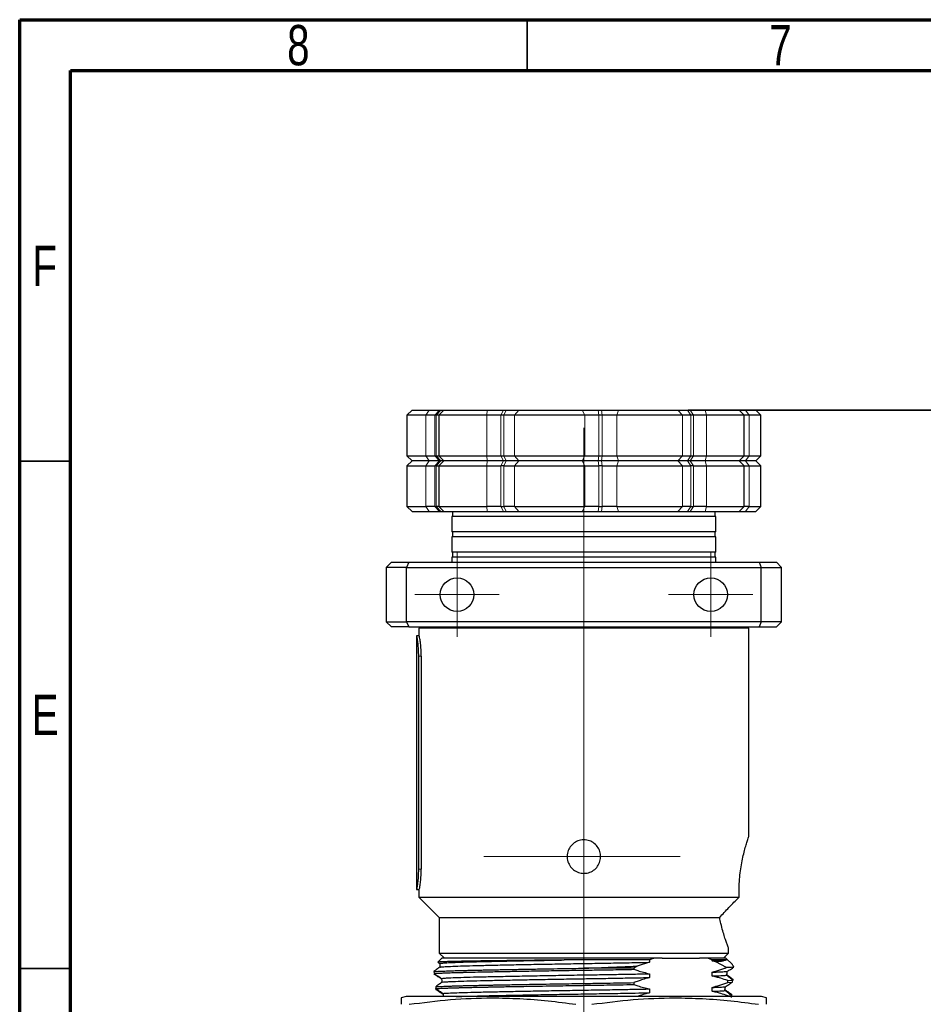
# Paper-space layout 'EXPLODED VIEW' of a CAD drawing. Header units: millimetres. Extents: x 15 to 415, y 5 to 292.
# Tile 10 of 26: x 15 to 104, y 195 to 292. Entities that reach past the tile are written whole.
import ezdxf

# ---------------------------------------------------------------- set-up
doc = ezdxf.new("R2010")
doc.units = ezdxf.units.MM
doc.linetypes.add('PHANTOM', pattern=[12.7, 6.35, -1.27, 1.27, -1.27, 1.27, -1.27])
doc.layers.add('THICCC', color=7, linetype='Continuous', lineweight=35)
doc.styles.add('SLDTEXTSTYLE0', font='TXT', dxfattribs={"width": 0.75})
doc.dimstyles.new('SLDDIMSTYLE5', dxfattribs={"dimtxt": 2.645833, "dimasz": 3.302, "dimexe": 0, "dimexo": 0.0625, "dimgap": 0.661458, "dimtad": 0, "dimtih": 1, "dimtoh": 1, "dimdec": 1, "dimrnd": 1e-09, "dimzin": 12, "dimdsep": 46, "dimtxsty": 'SLDTEXTSTYLE0', "dimsah": 1, "dimcen": 0.09, "dimadec": 0, "dimazin": 3, "dimtfac": 1, "dimtdec": 1, "dimtofl": 0, "dimtmove": 0, "dimatfit": 3, "dimfxl": 1, "dimfrac": 2, "dimtolj": 1, "dimtzin": 12, "dimarcsym": 0})

# ---------------------------------------------------------------- blocks, each defined once
blk = doc.blocks.new('_D_30')
at = {"layer": 'THICCC'}
for p, q in [((80.86, 253.53), (148.483, 253.53)), ((147.483, 253.53), (147.483, 197.077)), ((147.483, 144.88), (147.483, 188.67)), ((76.867, 144.88), (148.483, 144.88))]:
    blk.add_line(p, q, dxfattribs=at)
for points in [[(147.483, 253.53), (146.975, 250.228), (147.991, 250.228)], [(147.483, 144.88), (147.991, 148.182), (146.975, 148.182)]]:
    blk.add_solid(points, dxfattribs=at)
at = {"layer": 'THICCC', "attachment_point": 1, "style": 'SLDTEXTSTYLE0'}
for s, insert, char_height in [('108.6', (118.175, 196.284), 2.6458), ('MAXIMUM - BEST BRIGHTNESS', (127.962, 196.284), 2.64583), ('104.9 MINIMUM - BEST HOMOGENEITY', (116.012, 192.08), 2.64583)]:
    blk.add_mtext(s, dxfattribs=dict(at, insert=insert, char_height=char_height))
blk = doc.blocks.new('SW_CENTERMARKSYMBOL_18')
at = {"color": 0, "linetype": 'Continuous', "lineweight": 18}
for p, q in [((0, 2.5), (0, 4.15)), ((0, 0), (0, 2.5)), ((-2.5, 0), (-4.15, 0)), ((0, 0), (-2.5, 0)), ((0, 0), (0, -2.5)), ((0, 0), (2.5, 0)), ((2.5, 0), (4.15, 0)), ((0, -2.5), (0, -4.15))]:
    blk.add_line(p, q, dxfattribs=at)
blk = doc.blocks.new('SW_CENTERMARKSYMBOL_19')
at = {"color": 0, "linetype": 'Continuous', "lineweight": 18}
for p, q in [((0, 2.5), (0, 4.15)), ((0, 0), (0, 2.5)), ((-2.5, 0), (-4.15, 0)), ((0, 0), (-2.5, 0)), ((0, 0), (0, -2.5)), ((0, 0), (2.5, 0)), ((2.5, 0), (4.15, 0)), ((0, -2.5), (0, -4.15))]:
    blk.add_line(p, q, dxfattribs=at)
blk = doc.blocks.new('SW_CENTERMARKSYMBOL_20')
at = {"color": 0, "linetype": 'Continuous', "lineweight": 18}
for p, q in [((0, 2.5), (0, 42.262)), ((0, 0), (0, 2.5)), ((-2.5, 0), (-9.876, 0)), ((0, 0), (-2.5, 0)), ((0, 0), (0, -2.5)), ((0, 0), (2.5, 0)), ((2.5, 0), (9.472, 0)), ((0, -2.5), (0, -69.738))]:
    blk.add_line(p, q, dxfattribs=at)

psp = doc.layouts.new('EXPLODED VIEW')

# ---------------------------------------------------------------- linework, layer by layer
at = {"color": 7, "linetype": 'Continuous', "lineweight": 70}
for p, q in [((15, 5), (15, 292)), ((15, 292), (415, 292)), ((20, 10), (20, 287)), ((20, 287), (410, 287))]:
    psp.add_line(p, q, dxfattribs=at)
at = {"color": 7, "linetype": 'Continuous', "lineweight": 35}
for p, q in [((65, 287), (65, 292)), ((20, 248.5), (15, 248.5)), ((20, 198.5), (15, 198.5))]:
    psp.add_line(p, q, dxfattribs=at)
at = {"color": 7, "linetype": 'Continuous', "lineweight": 25}
for p, q in [((53.665, 253.53), (53.165, 253.03)), ((53.665, 253.53), (55.341, 253.53)), ((55.341, 253.53), (56.36, 253.53)), ((56.79, 253.53), (56.29, 253.03)), ((56.36, 253.53), (56.49, 253.53)), ((56.49, 253.53), (56.79, 253.53)), ((56.79, 253.53), (57.938, 253.53)), ((57.938, 253.53), (61.064, 253.53)), ((61.064, 253.53), (62.678, 253.53)), ((62.678, 253.53), (62.956, 253.53)), ((62.956, 253.53), (64.179, 253.53)), ((64.179, 253.53), (70.43, 253.53)), ((70.43, 253.53), (72.021, 253.53)), ((72.021, 253.53), (72.341, 253.53)), ((72.341, 253.53), (74.012, 253.53)), ((74.012, 253.53), (79.86, 253.53)), ((79.86, 253.53), (80.822, 253.53)), ((80.822, 253.53), (81.062, 253.53)), ((81.062, 253.53), (82.543, 253.53)), ((82.543, 253.53), (85.909, 253.53)), ((86.409, 253.03), (85.909, 253.53)), ((85.909, 253.53), (86.511, 253.53)), ((86.511, 253.53), (87.535, 253.53)), ((88.035, 253.03), (87.535, 253.53)), ((53.165, 253.03), (53.165, 249.03)), ((55.027, 253.03), (53.165, 253.03)), ((55.901, 253.03), (55.027, 253.03)), ((56.035, 253.03), (55.901, 253.03)), ((56.29, 253.03), (56.035, 253.03)), ((56.29, 253.03), (56.29, 249.03)), ((61.039, 253.03), (56.29, 253.03)), ((62.422, 253.03), (61.039, 253.03)), ((62.709, 253.03), (62.422, 253.03)), ((63.757, 253.03), (62.709, 253.03)), ((70.703, 253.03), (63.757, 253.03)), ((72.067, 253.03), (70.703, 253.03)), ((72.397, 253.03), (72.067, 253.03)), ((73.83, 253.03), (72.397, 253.03)), ((80.327, 253.03), (73.83, 253.03)), ((81.152, 253.03), (80.327, 253.03)), ((81.399, 253.03), (81.152, 253.03)), ((82.669, 253.03), (81.399, 253.03)), ((86.409, 253.03), (82.669, 253.03)), ((86.409, 249.03), (86.409, 253.03)), ((86.897, 253.03), (86.409, 253.03)), ((88.035, 253.03), (86.897, 253.03)), ((88.035, 249.03), (88.035, 253.03)), ((53.165, 249.03), (53.665, 248.53)), ((53.165, 249.03), (55.027, 249.03)), ((53.665, 248.53), (53.165, 248.03)), ((55.341, 248.53), (53.665, 248.53)), ((55.027, 249.03), (55.901, 249.03)), ((56.36, 248.53), (55.341, 248.53)), ((55.901, 249.03), (56.035, 249.03)), ((56.035, 249.03), (56.29, 249.03)), ((56.29, 249.03), (56.79, 248.53)), ((56.29, 249.03), (61.039, 249.03)), ((56.79, 248.53), (56.29, 248.03)), ((56.49, 248.53), (56.36, 248.53)), ((56.79, 248.53), (56.49, 248.53)), ((61.064, 248.53), (56.79, 248.53)), ((61.039, 249.03), (62.422, 249.03)), ((62.678, 248.53), (61.064, 248.53)), ((62.422, 249.03), (62.709, 249.03)), ((62.956, 248.53), (62.678, 248.53)), ((62.709, 249.03), (63.757, 249.03)), ((64.179, 248.53), (62.956, 248.53)), ((63.757, 249.03), (70.703, 249.03)), ((70.43, 248.53), (64.179, 248.53)), ((72.021, 248.53), (70.43, 248.53)), ((70.703, 249.03), (72.067, 249.03)), ((72.341, 248.53), (72.021, 248.53)), ((72.067, 249.03), (72.397, 249.03)), ((74.012, 248.53), (72.341, 248.53)), ((72.397, 249.03), (73.83, 249.03)), ((73.83, 249.03), (80.327, 249.03)), ((79.86, 248.53), (74.012, 248.53)), ((80.822, 248.53), (79.86, 248.53)), ((80.327, 249.03), (81.152, 249.03)), ((81.062, 248.53), (80.822, 248.53)), ((82.543, 248.53), (81.062, 248.53)), ((81.152, 249.03), (81.399, 249.03)), ((81.399, 249.03), (82.669, 249.03)), ((85.909, 248.53), (82.543, 248.53)), ((82.669, 249.03), (86.409, 249.03)), ((85.909, 248.53), (86.409, 249.03)), ((86.409, 248.03), (85.909, 248.53)), ((86.511, 248.53), (85.909, 248.53)), ((86.409, 249.03), (86.897, 249.03)), ((87.535, 248.53), (86.511, 248.53)), ((86.897, 249.03), (88.035, 249.03)), ((87.535, 248.53), (88.035, 249.03)), ((88.035, 248.03), (87.535, 248.53)), ((53.165, 248.03), (53.165, 244.03)), ((53.165, 248.03), (55.027, 248.03)), ((55.027, 248.03), (55.901, 248.03)), ((56.035, 248.03), (55.901, 248.03)), ((56.035, 248.03), (56.29, 248.03)), ((56.29, 248.03), (56.29, 244.03)), ((56.29, 248.03), (61.039, 248.03)), ((61.039, 248.03), (62.422, 248.03)), ((62.709, 248.03), (62.422, 248.03)), ((62.709, 248.03), (63.757, 248.03)), ((63.757, 248.03), (70.703, 248.03)), ((70.703, 248.03), (72.067, 248.03)), ((72.397, 248.03), (72.067, 248.03)), ((72.397, 248.03), (73.83, 248.03)), ((73.83, 248.03), (80.327, 248.03)), ((80.327, 248.03), (81.152, 248.03)), ((81.399, 248.03), (81.152, 248.03)), ((81.399, 248.03), (82.669, 248.03)), ((82.669, 248.03), (86.409, 248.03)), ((86.409, 244.03), (86.409, 248.03)), ((86.409, 248.03), (86.897, 248.03)), ((86.897, 248.03), (88.035, 248.03)), ((88.035, 244.03), (88.035, 248.03)), ((53.165, 244.03), (53.665, 243.53)), ((53.165, 244.03), (55.027, 244.03)), ((55.901, 244.03), (55.027, 244.03)), ((55.901, 244.03), (56.035, 244.03)), ((56.29, 244.03), (56.035, 244.03)), ((56.29, 244.03), (56.79, 243.53)), ((56.29, 244.03), (61.039, 244.03)), ((62.422, 244.03), (61.039, 244.03)), ((62.422, 244.03), (62.709, 244.03)), ((63.757, 244.03), (62.709, 244.03)), ((63.757, 244.03), (70.703, 244.03)), ((72.067, 244.03), (70.703, 244.03)), ((72.067, 244.03), (72.397, 244.03)), ((73.83, 244.03), (72.397, 244.03)), ((73.83, 244.03), (80.327, 244.03)), ((81.152, 244.03), (80.327, 244.03)), ((81.152, 244.03), (81.399, 244.03)), ((82.669, 244.03), (81.399, 244.03)), ((82.669, 244.03), (86.409, 244.03)), ((85.909, 243.53), (86.409, 244.03)), ((86.897, 244.03), (86.409, 244.03)), ((86.897, 244.03), (88.035, 244.03)), ((87.535, 243.53), (88.035, 244.03)), ((53.665, 243.53), (55.341, 243.53)), ((55.341, 243.53), (56.36, 243.53)), ((56.36, 243.53), (56.49, 243.53)), ((56.49, 243.53), (56.79, 243.53)), ((56.79, 243.53), (61.064, 243.53)), ((57.6, 243.03), (57.6, 241.53)), ((60.917, 243.03), (57.6, 243.03)), ((57.65, 243.53), (57.65, 243.03)), ((83.6, 243.03), (60.917, 243.03)), ((61.064, 243.53), (62.678, 243.53)), ((62.678, 243.53), (62.956, 243.53)), ((62.956, 243.53), (64.179, 243.53)), ((64.179, 243.53), (70.43, 243.53)), ((70.43, 243.53), (72.021, 243.53)), ((72.021, 243.53), (72.341, 243.53)), ((72.341, 243.53), (74.012, 243.53)), ((74.012, 243.53), (79.86, 243.53)), ((79.86, 243.53), (80.822, 243.53)), ((80.822, 243.53), (81.062, 243.53)), ((81.062, 243.53), (82.543, 243.53)), ((82.543, 243.53), (85.909, 243.53)), ((83.55, 243.03), (83.55, 243.53)), ((83.6, 241.53), (83.6, 243.03)), ((85.909, 243.53), (86.511, 243.53)), ((86.511, 243.53), (87.535, 243.53)), ((60.917, 241.53), (57.6, 241.53)), ((57.6, 241.03), (57.6, 239.53)), ((60.917, 241.03), (57.6, 241.03)), ((57.65, 241.53), (57.65, 241.03)), ((83.6, 241.53), (60.917, 241.53)), ((83.6, 241.03), (60.917, 241.03)), ((83.55, 241.03), (83.55, 241.53)), ((83.6, 239.53), (83.6, 241.03)), ((60.917, 239.53), (57.6, 239.53)), ((57.6, 239.03), (57.6, 238.53)), ((60.917, 239.03), (57.6, 239.03)), ((57.65, 239.53), (57.65, 239.03)), ((83.6, 239.53), (60.917, 239.53)), ((83.6, 239.03), (60.917, 239.03)), ((83.55, 239.03), (83.55, 239.53)), ((83.6, 238.53), (83.6, 239.03)), ((51.126, 238.03), (51.626, 238.53)), ((51.126, 238.03), (51.126, 232.655)), ((53.126, 238.03), (51.126, 238.03)), ((51.626, 238.53), (53.333, 238.53)), ((53.333, 238.53), (53.126, 238.03)), ((53.126, 232.655), (53.126, 238.03)), ((53.126, 238.03), (88.074, 238.03)), ((53.333, 238.53), (87.867, 238.53)), ((87.867, 238.53), (88.074, 238.03)), ((87.867, 238.53), (89.574, 238.53)), ((88.074, 232.655), (88.074, 238.03)), ((88.074, 238.03), (90.074, 238.03)), ((89.574, 238.53), (90.074, 238.03)), ((90.074, 232.655), (90.074, 238.03)), ((51.126, 232.655), (53.126, 232.655)), ((51.626, 232.155), (51.126, 232.655)), ((53.333, 232.155), (51.626, 232.155)), ((53.126, 232.655), (53.333, 232.155)), ((88.074, 232.655), (53.126, 232.655)), ((53.333, 232.155), (87.867, 232.155)), ((54.35, 232.03), (54.35, 231.28)), ((86.85, 232.03), (54.35, 232.03)), ((55.85, 232.155), (55.85, 232.03)), ((85.35, 232.03), (85.35, 232.155)), ((86.85, 211.53), (86.85, 232.03)), ((88.074, 232.655), (87.867, 232.155)), ((87.867, 232.155), (89.574, 232.155)), ((90.074, 232.655), (88.074, 232.655)), ((90.074, 232.655), (89.574, 232.155)), ((54.1, 231.28), (54.1, 206.28)), ((54.115, 231.28), (54.1, 231.28)), ((54.363, 231.28), (54.115, 231.28)), ((54.322, 208.28), (54.322, 229.28)), ((54.568, 229.28), (54.568, 208.28)), ((54.1, 206.28), (54.115, 206.28)), ((54.115, 206.28), (54.363, 206.28)), ((54.35, 206.28), (54.35, 205.53)), ((54.35, 205.53), (56.35, 203.53)), ((54.35, 205.53), (85.899, 205.53)), ((56.35, 203.53), (56.35, 200.03)), ((56.35, 203.53), (83.981, 203.53)), ((56.35, 200.03), (56.85, 199.53)), ((56.35, 200.03), (84.85, 200.03)), ((84.35, 199.53), (84.85, 200.03)), ((84.85, 200.03), (84.85, 200.53)), ((56.6, 199.53), (56.194, 199.124)), ((56.415, 198.994), (56.415, 198.619)), ((77.524, 199.53), (56.6, 199.53)), ((77.059, 199.112), (75.866, 198.735)), ((77.059, 199.342), (77.059, 199.112)), ((78.3, 199.53), (77.524, 199.53)), ((78.3, 199.53), (81.991, 199.53)), ((82.768, 199.53), (81.991, 199.53)), ((83.232, 199.342), (82.768, 199.53)), ((84.6, 199.53), (82.768, 199.53)), ((83.232, 199.26), (83.232, 199.342)), ((83.608, 199.169), (83.232, 199.26)), ((84.659, 198.597), (83.608, 199.169)), ((85.236, 198.894), (84.6, 199.53)), ((55.811, 198.194), (55.842, 198.009)), ((56.412, 198.625), (56.295, 198.557)), ((75.523, 198.53), (70.6, 198.53)), ((75.866, 198.735), (75.523, 198.53)), ((75.523, 198.53), (75.523, 198.422)), ((77.059, 197.987), (77.059, 197.612)), ((83.232, 197.76), (83.232, 198.135)), ((56.62, 197.163), (56.615, 197.208)), ((75.523, 197.109), (75.523, 196.922)), ((84.769, 197.325), (85.265, 197.355)), ((84.769, 197.138), (84.769, 197.325)), ((84.769, 197.138), (85.243, 197.166)), ((85.243, 197.166), (85.265, 197.355)), ((85.278, 197.453), (85.266, 197.361)), ((56.004, 196.709), (56.02, 196.523)), ((56.029, 196.411), (56.019, 196.535)), ((77.059, 196.487), (77.059, 196.112)), ((83.232, 196.26), (83.232, 196.635)), ((84.529, 196.704), (84.522, 196.641)), ((53.1, 195.738), (52.6, 195.604)), ((88.1, 195.738), (53.1, 195.738)), ((56.739, 195.738), (56.736, 195.795)), ((84.769, 195.825), (85.137, 195.846)), ((84.769, 195.738), (84.769, 195.825)), ((85.13, 195.658), (85.137, 195.846)), ((85.142, 195.963), (85.137, 195.852)), ((88.6, 195.604), (88.1, 195.738))]:
    psp.add_line(p, q, dxfattribs=at)
at = {"color": 8, "linetype": 'PHANTOM', "lineweight": 18}
for p, q in [((55.341, 253.53), (55.027, 253.03)), ((56.36, 253.53), (55.901, 253.03)), ((56.49, 253.53), (56.035, 253.03)), ((61.064, 253.53), (61.039, 253.03)), ((62.678, 253.53), (62.422, 253.03)), ((62.956, 253.53), (62.709, 253.03)), ((64.179, 253.53), (63.757, 253.03)), ((70.43, 253.53), (70.703, 253.03)), ((72.021, 253.53), (72.067, 253.03)), ((72.341, 253.53), (72.397, 253.03)), ((74.012, 253.53), (73.83, 253.03)), ((79.86, 253.53), (80.327, 253.03)), ((80.822, 253.53), (81.152, 253.03)), ((81.062, 253.53), (81.399, 253.03)), ((82.543, 253.53), (82.669, 253.03)), ((86.897, 253.03), (86.511, 253.53)), ((55.027, 249.03), (55.027, 253.03)), ((55.901, 253.03), (55.901, 249.03)), ((56.035, 249.03), (56.035, 253.03)), ((61.039, 249.03), (61.039, 253.03)), ((62.422, 253.03), (62.422, 249.03)), ((62.709, 249.03), (62.709, 253.03)), ((63.757, 253.03), (63.757, 249.03)), ((70.703, 249.03), (70.703, 253.03)), ((72.067, 253.03), (72.067, 249.03)), ((72.397, 249.03), (72.397, 253.03)), ((73.83, 253.03), (73.83, 249.03)), ((80.327, 249.03), (80.327, 253.03)), ((81.152, 253.03), (81.152, 249.03)), ((81.399, 249.03), (81.399, 253.03)), ((82.669, 253.03), (82.669, 249.03)), ((86.897, 253.03), (86.897, 249.03)), ((55.027, 249.03), (55.341, 248.53)), ((55.027, 248.03), (55.341, 248.53)), ((55.901, 249.03), (56.36, 248.53)), ((56.36, 248.53), (55.901, 248.03)), ((56.035, 249.03), (56.49, 248.53)), ((56.035, 248.03), (56.49, 248.53)), ((61.039, 249.03), (61.064, 248.53)), ((61.039, 248.03), (61.064, 248.53)), ((62.422, 249.03), (62.678, 248.53)), ((62.678, 248.53), (62.422, 248.03)), ((62.709, 249.03), (62.956, 248.53)), ((62.709, 248.03), (62.956, 248.53)), ((63.757, 249.03), (64.179, 248.53)), ((64.179, 248.53), (63.757, 248.03)), ((70.703, 249.03), (70.43, 248.53)), ((70.703, 248.03), (70.43, 248.53)), ((72.067, 249.03), (72.021, 248.53)), ((72.021, 248.53), (72.067, 248.03)), ((72.397, 249.03), (72.341, 248.53)), ((72.397, 248.03), (72.341, 248.53)), ((73.83, 249.03), (74.012, 248.53)), ((74.012, 248.53), (73.83, 248.03)), ((80.327, 249.03), (79.86, 248.53)), ((80.327, 248.03), (79.86, 248.53)), ((81.152, 249.03), (80.822, 248.53)), ((80.822, 248.53), (81.152, 248.03)), ((81.399, 249.03), (81.062, 248.53)), ((81.399, 248.03), (81.062, 248.53)), ((82.669, 249.03), (82.543, 248.53)), ((82.543, 248.53), (82.669, 248.03)), ((86.511, 248.53), (86.897, 249.03)), ((86.511, 248.53), (86.897, 248.03)), ((55.027, 244.03), (55.027, 248.03)), ((55.901, 248.03), (55.901, 244.03)), ((56.035, 244.03), (56.035, 248.03)), ((61.039, 244.03), (61.039, 248.03)), ((62.422, 248.03), (62.422, 244.03)), ((62.709, 244.03), (62.709, 248.03)), ((63.757, 248.03), (63.757, 244.03)), ((70.703, 244.03), (70.703, 248.03)), ((72.067, 248.03), (72.067, 244.03)), ((72.397, 244.03), (72.397, 248.03)), ((73.83, 248.03), (73.83, 244.03)), ((80.327, 244.03), (80.327, 248.03)), ((81.152, 248.03), (81.152, 244.03)), ((81.399, 244.03), (81.399, 248.03)), ((82.669, 248.03), (82.669, 244.03)), ((86.897, 248.03), (86.897, 244.03)), ((55.341, 243.53), (55.027, 244.03)), ((55.901, 244.03), (56.36, 243.53)), ((56.49, 243.53), (56.035, 244.03)), ((61.064, 243.53), (61.039, 244.03)), ((62.422, 244.03), (62.678, 243.53)), ((62.956, 243.53), (62.709, 244.03)), ((63.757, 244.03), (64.179, 243.53)), ((70.43, 243.53), (70.703, 244.03)), ((72.067, 244.03), (72.021, 243.53)), ((72.341, 243.53), (72.397, 244.03)), ((73.83, 244.03), (74.012, 243.53)), ((79.86, 243.53), (80.327, 244.03)), ((81.152, 244.03), (80.822, 243.53)), ((81.062, 243.53), (81.399, 244.03)), ((82.669, 244.03), (82.543, 243.53)), ((86.897, 244.03), (86.511, 243.53)), ((54.322, 229.28), (54.568, 229.28)), ((54.568, 208.28), (54.322, 208.28))]:
    psp.add_line(p, q, dxfattribs=at)
at = {"color": 7, "linetype": 'Continuous', "lineweight": 25}
for centre in [(58.1, 235.342), (83.1, 235.342)]:
    psp.add_circle(centre, 1.65, dxfattribs=at)
for points, knots in [([(54.322, 229.28), (54.318, 229.505), (54.311, 229.954), (54.258, 230.553), (54.194, 231.005), (54.141, 231.245), (54.122, 231.27), (54.115, 231.28)], [0, 0, 0, 0, 0.21435, 0.428703, 0.642915, 0.85658, 1, 1, 1, 1]), ([(54.568, 229.28), (54.565, 229.505), (54.557, 229.954), (54.504, 230.553), (54.441, 231.005), (54.389, 231.245), (54.371, 231.27), (54.363, 231.28)], [0, 0, 0, 0, 0.214339, 0.4286816, 0.6428788, 0.8565124, 1, 1, 1, 1]), ([(85.899, 205.53), (85.894, 205.821), (85.885, 206.414), (85.935, 207.29), (86.028, 208.137), (86.157, 208.926), (86.309, 209.651), (86.469, 210.288), (86.622, 210.823), (86.747, 211.22), (86.833, 211.48), (86.844, 211.513), (86.85, 211.53)], [0, 0, 0, 0, 0.095062, 0.192963, 0.288008, 0.385661, 0.483646, 0.584244, 0.686266, 0.791353, 0.893943, 1, 1, 1, 1]), ([(70.6, 211.18), (70.785, 211.162), (71.155, 211.125), (71.648, 210.842), (72.024, 210.425), (72.24, 209.903), (72.271, 209.34), (72.114, 208.799), (71.788, 208.34), (71.329, 208.014), (70.906, 207.893), (70.477, 207.87), (70.045, 207.943), (69.552, 208.215), (69.176, 208.635), (68.96, 209.156), (68.929, 209.72), (69.086, 210.26), (69.411, 210.719), (69.871, 211.044), (70.294, 211.169), (70.539, 211.178), (70.6, 211.18)], [0, 0, 0, 0, 0.053498, 0.106989, 0.160652, 0.214431, 0.268022, 0.321415, 0.374907, 0.428643, 0.482385, 0.5, 0.553498, 0.606989, 0.660652, 0.714431, 0.768022, 0.821415, 0.874907, 0.928643, 0.982385, 1, 1, 1, 1]), ([(54.115, 206.28), (54.127, 206.301), (54.152, 206.345), (54.216, 206.687), (54.277, 207.192), (54.316, 207.755), (54.32, 208.129), (54.322, 208.28)], [0, 0, 0, 0, 0.21425, 0.428545, 0.642023, 0.855859, 1, 1, 1, 1]), ([(54.363, 206.28), (54.375, 206.301), (54.399, 206.345), (54.463, 206.687), (54.524, 207.192), (54.562, 207.754), (54.567, 208.129), (54.568, 208.28)], [0, 0, 0, 0, 0.214236, 0.428519, 0.641959, 0.855768, 1, 1, 1, 1]), ([(83.981, 203.53), (84.28, 203.86), (84.884, 204.53), (85.558, 205.194), (85.899, 205.53)], [0, 0, 0, 0, 0.4935331, 1, 1, 1, 1]), ([(84.85, 200.53), (84.845, 200.543), (84.834, 200.571), (84.75, 200.791), (84.625, 201.138), (84.465, 201.611), (84.285, 202.21), (84.116, 202.857), (84.022, 203.328), (83.981, 203.53)], [0, 0, 0, 0, 0.143546, 0.291434, 0.434934, 0.582299, 0.731627, 0.884948, 1, 1, 1, 1]), ([(68.658, 199.342), (68.001, 199.334), (66.686, 199.32), (64.785, 199.298), (63.236, 199.279), (62.018, 199.264), (61.085, 199.251), (60.21, 199.239), (59.408, 199.227), (58.692, 199.214), (58.056, 199.201), (57.502, 199.188), (57.04, 199.175), (56.678, 199.162), (56.409, 199.149), (56.25, 199.137), (56.182, 199.128), (56.195, 199.124), (56.195, 199.124)], [0, 0, 0, 0, 0.097466, 0.194932, 0.294387, 0.352103, 0.409818, 0.469205, 0.528593, 0.586462, 0.644331, 0.703861, 0.763391, 0.821591, 0.87979, 0.93968, 0.99957, 1, 1, 1, 1]), ([(56.204, 199.115), (56.228, 199.102), (56.298, 199.061), (56.368, 199.02), (56.415, 198.994)], [0, 0, 0, 0, 0.34175, 1, 1, 1, 1]), ([(56.438, 198.994), (56.434, 199.002), (56.425, 199.021), (56.76, 199.054), (57.414, 199.091), (58.38, 199.128), (59.611, 199.164), (61.079, 199.198), (62.763, 199.233), (64.643, 199.27), (66.624, 199.307), (67.996, 199.33), (68.658, 199.342)], [0, 0, 0, 0, 0.072613, 0.175948, 0.280513, 0.385117, 0.488564, 0.590111, 0.693014, 0.797405, 0.902105, 1, 1, 1, 1]), ([(56.444, 198.625), (56.443, 198.631), (56.438, 198.648), (56.763, 198.679), (57.413, 198.716), (58.38, 198.753), (59.611, 198.789), (61.079, 198.823), (62.763, 198.858), (64.642, 198.895), (66.664, 198.932), (68.759, 198.969), (70.879, 199.003), (72.994, 199.038), (75.089, 199.074), (76.4, 199.099), (77.059, 199.112)], [0, 0, 0, 0, 0.039345, 0.113038, 0.187608, 0.262206, 0.335979, 0.408396, 0.481781, 0.556227, 0.630893, 0.704923, 0.77754, 0.850577, 0.924856, 1, 1, 1, 1]), ([(77.059, 199.342), (76.385, 199.342), (75.365, 199.342), (73.917, 199.342), (72.501, 199.342), (70.735, 199.342), (69.355, 199.342), (68.658, 199.342)], [0, 0, 0, 0, 0.256667, 0.388389, 0.520111, 0.757476, 1, 1, 1, 1]), ([(77.524, 199.53), (77.436, 199.496), (77.281, 199.437), (77.127, 199.37), (77.059, 199.342)], [0, 0, 0, 0, 0.564019, 1, 1, 1, 1]), ([(84.655, 199.342), (84.616, 199.342), (84.502, 199.342), (84.192, 199.342), (83.741, 199.342), (83.376, 199.342), (83.232, 199.342)], [0, 0, 0, 0, 0.157715, 0.473478, 0.792851, 1, 1, 1, 1]), ([(83.232, 199.26), (83.458, 199.269), (83.909, 199.288), (84.386, 199.315), (84.565, 199.333), (84.655, 199.342)], [0, 0, 0, 0, 0.334629, 0.668654, 1, 1, 1, 1]), ([(83.608, 199.169), (83.768, 199.187), (84.088, 199.223), (84.454, 199.281), (84.584, 199.32), (84.655, 199.342)], [0, 0, 0, 0, 0.309317, 0.621321, 1, 1, 1, 1]), ([(56.297, 198.554), (56.296, 198.557), (56.295, 198.564), (56.183, 198.481), (56.015, 198.353), (55.88, 198.247), (55.811, 198.194)], [0, 0, 0, 0, 0.17848, 0.512901, 0.755296, 1, 1, 1, 1]), ([(55.811, 198.194), (55.857, 198.198), (55.949, 198.206), (56.134, 198.218), (56.354, 198.23), (56.61, 198.243), (56.902, 198.255), (57.229, 198.267), (57.564, 198.279), (57.917, 198.29), (58.305, 198.302), (58.769, 198.314), (59.187, 198.324), (59.514, 198.332), (59.735, 198.337), (59.961, 198.342), (60.192, 198.347), (60.428, 198.352), (60.669, 198.357), (60.934, 198.362), (61.274, 198.369), (61.745, 198.378), (62.276, 198.388), (62.833, 198.399), (63.38, 198.409), (64.002, 198.421), (64.701, 198.433), (65.686, 198.451), (66.901, 198.471), (68.272, 198.493), (69.491, 198.513), (70.249, 198.524), (70.6, 198.53)], [0, 0, 0, 0, 0.036017, 0.072033, 0.10805, 0.144067, 0.180084, 0.216101, 0.252118, 0.28029, 0.313751, 0.352501, 0.391731, 0.407147, 0.422562, 0.437978, 0.453393, 0.468809, 0.484224, 0.499639, 0.518776, 0.547, 0.584313, 0.611064, 0.641088, 0.674383, 0.710949, 0.750787, 0.825406, 0.891816, 0.950014, 1, 1, 1, 1]), ([(55.842, 198.009), (55.877, 198.012), (55.968, 198.02), (56.122, 198.03), (56.293, 198.04), (56.447, 198.048), (56.633, 198.056), (56.857, 198.066), (57.214, 198.08), (57.717, 198.097), (58.224, 198.112), (58.552, 198.12), (58.695, 198.124), (58.838, 198.128), (58.978, 198.131), (59.116, 198.135), (59.252, 198.138), (59.666, 198.148), (60.33, 198.162), (61.215, 198.18), (61.899, 198.194), (62.569, 198.206), (63.313, 198.221), (64.231, 198.237), (65.179, 198.254), (66.476, 198.277), (68.136, 198.304), (69.769, 198.33), (70.988, 198.348), (71.843, 198.361), (72.761, 198.376), (73.696, 198.391), (74.633, 198.407), (75.218, 198.417), (75.523, 198.422)], [0, 0, 0, 0, 0.021763, 0.055539, 0.072415, 0.091213, 0.111934, 0.134576, 0.159141, 0.210532, 0.256315, 0.265824, 0.27505, 0.283994, 0.292654, 0.301032, 0.309127, 0.316938, 0.373877, 0.41882, 0.451762, 0.472701, 0.512518, 0.552335, 0.592152, 0.631969, 0.71145, 0.789217, 0.821613, 0.852765, 0.888413, 0.928557, 0.962917, 1, 1, 1, 1]), ([(55.842, 198.009), (55.902, 197.969), (56.024, 197.889), (56.267, 197.73), (56.449, 197.612), (56.571, 197.533)], [0, 0, 0, 0, 0.249995, 0.499991, 1, 1, 1, 1]), ([(56.571, 197.533), (56.658, 197.542), (56.833, 197.558), (57.352, 197.587), (58.158, 197.621), (59.339, 197.657), (60.76, 197.691), (62.402, 197.726), (64.244, 197.763), (66.243, 197.8), (68.328, 197.836), (70.306, 197.869), (72.142, 197.898), (73.828, 197.927), (75.489, 197.957), (76.536, 197.977), (77.059, 197.987)], [0, 0, 0, 0, 0.054459, 0.109312, 0.189652, 0.269289, 0.347401, 0.426026, 0.505972, 0.586343, 0.666216, 0.744702, 0.807364, 0.871096, 0.935465, 1, 1, 1, 1]), ([(70.6, 198.53), (71.264, 198.554), (72.494, 198.599), (74.262, 198.668), (75.329, 198.712), (75.866, 198.735)], [0, 0, 0, 0, 0.367956, 0.681847, 1, 1, 1, 1]), ([(75.523, 198.422), (75.65, 198.38), (75.968, 198.276), (76.48, 198.126), (76.866, 198.033), (77.059, 197.987)], [0, 0, 0, 0, 0.249805, 0.624759, 1, 1, 1, 1]), ([(83.232, 198.135), (83.49, 198.21), (83.876, 198.322), (84.35, 198.484), (84.569, 198.564), (84.659, 198.597)], [0, 0, 0, 0, 0.538447, 0.8079729, 1, 1, 1, 1]), ([(83.232, 198.135), (83.423, 198.143), (83.918, 198.163), (84.482, 198.195), (84.656, 198.218), (84.743, 198.23)], [0, 0, 0, 0, 0.238634, 0.621657, 1, 1, 1, 1]), ([(85.387, 198.631), (85.322, 198.626), (85.172, 198.615), (84.845, 198.603), (84.659, 198.597)], [0, 0, 0, 0, 0.434109, 1, 1, 1, 1]), ([(84.677, 197.844), (84.683, 197.882), (84.698, 197.975), (84.721, 198.109), (84.736, 198.19), (84.743, 198.23)], [0, 0, 0, 0, 0.247768, 0.6221959, 1, 1, 1, 1]), ([(84.743, 198.23), (84.842, 198.291), (85.008, 198.394), (85.228, 198.531), (85.344, 198.604), (85.387, 198.631)], [0, 0, 0, 0, 0.483607, 0.80864, 1, 1, 1, 1]), ([(85.387, 198.631), (85.348, 198.696), (85.269, 198.829), (85.221, 198.912), (85.231, 198.895), (85.233, 198.891)], [0, 0, 0, 0, 0.426152, 0.861322, 1, 1, 1, 1]), ([(56.581, 197.463), (56.46, 197.539), (56.279, 197.653), (56.037, 197.808), (55.915, 197.885), (55.855, 197.924)], [0, 0, 0, 0, 0.499987, 0.749992, 1, 1, 1, 1]), ([(56.62, 197.164), (56.547, 197.11), (56.416, 197.013), (56.207, 196.859), (56.072, 196.759), (56.004, 196.709)], [0, 0, 0, 0, 0.386722, 0.693112, 1, 1, 1, 1]), ([(56.004, 196.709), (56.074, 196.714), (56.214, 196.723), (56.483, 196.737), (56.793, 196.751), (57.149, 196.765), (57.548, 196.778), (57.892, 196.789), (58.157, 196.797), (58.333, 196.802), (58.529, 196.808), (58.745, 196.813), (58.984, 196.819), (59.245, 196.825), (59.661, 196.835), (60.182, 196.846), (60.745, 196.858), (61.098, 196.865), (61.27, 196.869), (61.32, 196.87), (61.338, 196.87), (61.469, 196.873), (61.765, 196.878), (62.278, 196.889), (62.937, 196.901), (63.751, 196.916), (64.724, 196.934), (65.898, 196.954), (67.186, 196.976), (68.487, 196.997), (69.663, 197.015), (70.732, 197.032), (71.79, 197.048), (72.921, 197.066), (74.193, 197.087), (75.063, 197.101), (75.523, 197.109)], [0, 0, 0, 0, 0.0339123, 0.0678246, 0.101737, 0.1356494, 0.1695618, 0.2034742, 0.2149115, 0.2273062, 0.2406584, 0.2549679, 0.2702349, 0.2864593, 0.3036411, 0.345068, 0.3753766, 0.3945643, 0.3999873, 0.401656, 0.4022297, 0.4026296, 0.4215846, 0.4466005, 0.4776764, 0.5148117, 0.5580053, 0.6062587, 0.6650223, 0.7177036, 0.7643013, 0.8062179, 0.8454919, 0.8908811, 0.9423843, 1, 1, 1, 1]), ([(56.571, 197.533), (56.577, 197.488), (56.589, 197.406), (56.605, 197.282), (56.615, 197.203), (56.62, 197.164)], [0, 0, 0, 0, 0.388245, 0.693835, 1, 1, 1, 1]), ([(56.62, 197.164), (56.706, 197.171), (56.879, 197.186), (57.374, 197.213), (58.158, 197.246), (59.339, 197.282), (60.76, 197.316), (62.402, 197.351), (64.244, 197.388), (66.243, 197.425), (68.328, 197.461), (70.306, 197.494), (72.142, 197.523), (73.828, 197.552), (75.489, 197.582), (76.536, 197.602), (77.059, 197.612)], [0, 0, 0, 0, 0.049306, 0.098907, 0.180185, 0.260752, 0.339777, 0.419321, 0.500201, 0.581511, 0.662317, 0.741719, 0.805114, 0.86959, 0.934711, 1, 1, 1, 1]), ([(77.059, 197.612), (76.829, 197.545), (76.457, 197.438), (75.945, 197.265), (75.663, 197.161), (75.523, 197.109)], [0, 0, 0, 0, 0.446455, 0.723182, 1, 1, 1, 1]), ([(83.232, 197.76), (83.423, 197.768), (83.872, 197.786), (84.385, 197.814), (84.58, 197.834), (84.677, 197.844)], [0, 0, 0, 0, 0.270026, 0.636645, 1, 1, 1, 1]), ([(84.769, 197.325), (84.54, 197.399), (84.171, 197.518), (83.658, 197.659), (83.374, 197.726), (83.232, 197.76)], [0, 0, 0, 0, 0.44931, 0.724596, 1, 1, 1, 1]), ([(83.232, 196.635), (83.49, 196.71), (83.876, 196.822), (84.387, 196.997), (84.642, 197.091), (84.769, 197.138)], [0, 0, 0, 0, 0.499686, 0.749809, 1, 1, 1, 1]), ([(84.528, 196.704), (84.647, 196.78), (84.826, 196.895), (85.064, 197.05), (85.183, 197.127), (85.243, 197.166)], [0, 0, 0, 0, 0.499995, 0.749997, 1, 1, 1, 1]), ([(85.265, 197.355), (85.193, 197.414), (85.044, 197.536), (84.843, 197.703), (84.732, 197.797), (84.677, 197.844)], [0, 0, 0, 0, 0.315688, 0.656744, 1, 1, 1, 1]), ([(84.686, 197.901), (84.737, 197.863), (84.844, 197.783), (85.044, 197.632), (85.2, 197.513), (85.278, 197.453)], [0, 0, 0, 0, 0.31521, 0.656705, 1, 1, 1, 1]), ([(56.02, 196.523), (56.091, 196.528), (56.233, 196.537), (56.504, 196.55), (56.816, 196.564), (57.173, 196.578), (57.573, 196.592), (57.917, 196.603), (58.183, 196.61), (58.359, 196.615), (58.555, 196.621), (58.771, 196.626), (59.009, 196.632), (59.27, 196.639), (59.676, 196.648), (60.184, 196.659), (60.735, 196.67), (61.09, 196.678), (61.271, 196.681), (61.334, 196.682), (61.48, 196.685), (61.78, 196.691), (62.29, 196.701), (62.945, 196.714), (63.756, 196.729), (64.726, 196.746), (65.898, 196.767), (67.181, 196.788), (68.478, 196.809), (69.649, 196.828), (70.717, 196.844), (71.777, 196.86), (72.914, 196.878), (74.189, 196.899), (75.062, 196.914), (75.523, 196.922)], [0, 0, 0, 0, 0.033859, 0.067718, 0.101577, 0.135435, 0.169294, 0.203153, 0.214595, 0.226984, 0.240319, 0.254601, 0.269829, 0.286004, 0.303126, 0.342999, 0.372765, 0.392423, 0.398461, 0.400533, 0.401972, 0.420751, 0.445628, 0.476603, 0.513675, 0.556844, 0.605213, 0.663892, 0.716538, 0.763148, 0.804952, 0.844568, 0.890281, 0.942093, 1, 1, 1, 1]), ([(56.02, 196.523), (56.079, 196.483), (56.197, 196.403), (56.431, 196.245), (56.606, 196.126), (56.723, 196.048)], [0, 0, 0, 0, 0.249991, 0.499982, 1, 1, 1, 1]), ([(56.729, 195.949), (56.613, 196.025), (56.438, 196.14), (56.205, 196.294), (56.088, 196.372), (56.029, 196.411)], [0, 0, 0, 0, 0.499977, 0.749986, 1, 1, 1, 1]), ([(56.723, 196.048), (56.887, 196.059), (57.215, 196.082), (58.041, 196.116), (59.113, 196.151), (60.452, 196.184), (62.05, 196.218), (63.853, 196.255), (65.825, 196.292), (67.899, 196.329), (70.012, 196.364), (72.133, 196.398), (74.025, 196.431), (75.678, 196.46), (76.599, 196.478), (77.059, 196.487)], [0, 0, 0, 0, 0.07623, 0.152689, 0.228631, 0.309655, 0.390483, 0.472847, 0.555843, 0.63852, 0.719945, 0.800483, 0.882577, 0.941245, 1, 1, 1, 1]), ([(56.723, 196.048), (56.727, 195.986), (56.732, 195.894), (56.737, 195.79), (56.738, 195.748), (56.739, 195.738)], [0, 0, 0, 0, 0.601028, 0.902286, 1, 1, 1, 1]), ([(58.01, 195.738), (58.037, 195.739), (58.328, 195.751), (59.137, 195.776), (60.447, 195.809), (62.051, 195.843), (63.853, 195.88), (65.825, 195.917), (67.899, 195.954), (70.012, 195.989), (72.133, 196.023), (74.025, 196.056), (75.678, 196.085), (76.599, 196.103), (77.059, 196.112)], [0, 0, 0, 0, 0.009272, 0.096883, 0.191746, 0.286379, 0.38281, 0.479982, 0.57678, 0.672112, 0.766406, 0.862521, 0.93121, 1, 1, 1, 1]), ([(75.523, 196.922), (75.65, 196.88), (75.968, 196.776), (76.48, 196.626), (76.866, 196.533), (77.059, 196.487)], [0, 0, 0, 0, 0.2498053, 0.6247591, 1, 1, 1, 1]), ([(77.059, 196.112), (76.829, 196.045), (76.457, 195.937), (76.063, 195.806), (75.9, 195.746), (75.877, 195.738)], [0, 0, 0, 0, 0.581107, 0.941294, 1, 1, 1, 1]), ([(83.232, 196.635), (83.515, 196.647), (84.079, 196.67), (84.379, 196.692), (84.528, 196.704)], [0, 0, 0, 0, 0.501066, 1, 1, 1, 1]), ([(83.232, 196.26), (83.504, 196.271), (84.046, 196.293), (84.346, 196.315), (84.495, 196.326)], [0, 0, 0, 0, 0.500922, 1, 1, 1, 1]), ([(84.769, 195.825), (84.54, 195.899), (84.171, 196.018), (83.658, 196.159), (83.374, 196.226), (83.232, 196.26)], [0, 0, 0, 0, 0.44931, 0.724596, 1, 1, 1, 1]), ([(84.495, 196.326), (84.498, 196.358), (84.504, 196.438), (84.515, 196.565), (84.524, 196.657), (84.528, 196.704)], [0, 0, 0, 0, 0.249497, 0.6244, 1, 1, 1, 1]), ([(85.137, 195.846), (85.041, 195.917), (84.883, 196.035), (84.67, 196.195), (84.554, 196.282), (84.495, 196.326)], [0, 0, 0, 0, 0.431163, 0.715466, 1, 1, 1, 1]), ([(84.503, 196.42), (84.591, 196.357), (84.738, 196.253), (84.953, 196.098), (85.079, 196.008), (85.142, 195.963)], [0, 0, 0, 0, 0.431096, 0.715462, 1, 1, 1, 1]), ([(52.6, 195.602), (52.6, 195.588), (52.6, 195.559), (52.6, 195.338), (52.6, 195.096), (52.6, 194.974)], [0, 0, 0, 0, 0.327738, 0.663921, 1, 1, 1, 1]), ([(53.378, 194.974), (54.733, 195.147), (57.443, 195.493), (61.093, 195.641), (64.302, 195.553), (67.068, 195.34), (68.904, 195.096), (69.821, 194.974)], [0, 0, 0, 0, 0.247953, 0.495845, 0.66385, 0.831951, 1, 1, 1, 1]), ([(71.378, 194.974), (72.733, 195.147), (75.443, 195.493), (79.093, 195.641), (82.302, 195.553), (85.068, 195.34), (86.904, 195.096), (87.821, 194.974)], [0, 0, 0, 0, 0.247953, 0.495845, 0.66385, 0.831951, 1, 1, 1, 1]), ([(88.6, 194.974), (88.6, 195.142), (88.6, 195.478), (88.6, 195.64), (88.6, 195.603), (88.6, 195.602)], [0, 0, 0, 0, 0.495935, 0.991748, 1, 1, 1, 1])]:
    psp.add_open_spline(points, degree=3, knots=knots, dxfattribs=at)

# ---------------------------------------------------------------- block references
at = {"color": 7, "linetype": 'Continuous', "lineweight": 0}
for name, p in [('SW_CENTERMARKSYMBOL_20', (70.6, 209.53)), ('SW_CENTERMARKSYMBOL_18', (58.1, 235.342)), ('SW_CENTERMARKSYMBOL_19', (83.1, 235.342))]:
    psp.add_blockref(name, p, dxfattribs=at)

# ---------------------------------------------------------------- texts
at = {"color": 7, "linetype": 'Continuous', "lineweight": 0, "char_height": 3.969, "attachment_point": 2, "style": 'SLDTEXTSTYLE0'}
for s, insert in [('8', (42.46, 291.476)), ('7', (89.96, 291.476)), ('F', (17.458, 269.726)), ('E', (17.508, 225.476))]:
    psp.add_mtext(s, dxfattribs=dict(at, insert=insert))

# ---------------------------------------------------------------- dimensions: what is measured, and where the dimension line sits
at = {"layer": 'THICCC'}
dim = psp.add_linear_dim(base=(147.483, 144.88), p1=(79.86, 253.53), p2=(75.867, 144.88), angle=270, text='<> MAXIMUM - BEST BRIGHTNESS\\P104.9 MINIMUM - BEST HOMOGENEITY\\P', dimstyle='SLDDIMSTYLE5', dxfattribs=at)
dim.commit()
dim.dimension.update_dxf_attribs({"geometry": '_D_30', "text_midpoint": (147.483, 192.874), "dimtype": 160})

doc.saveas('drawing.dxf')
